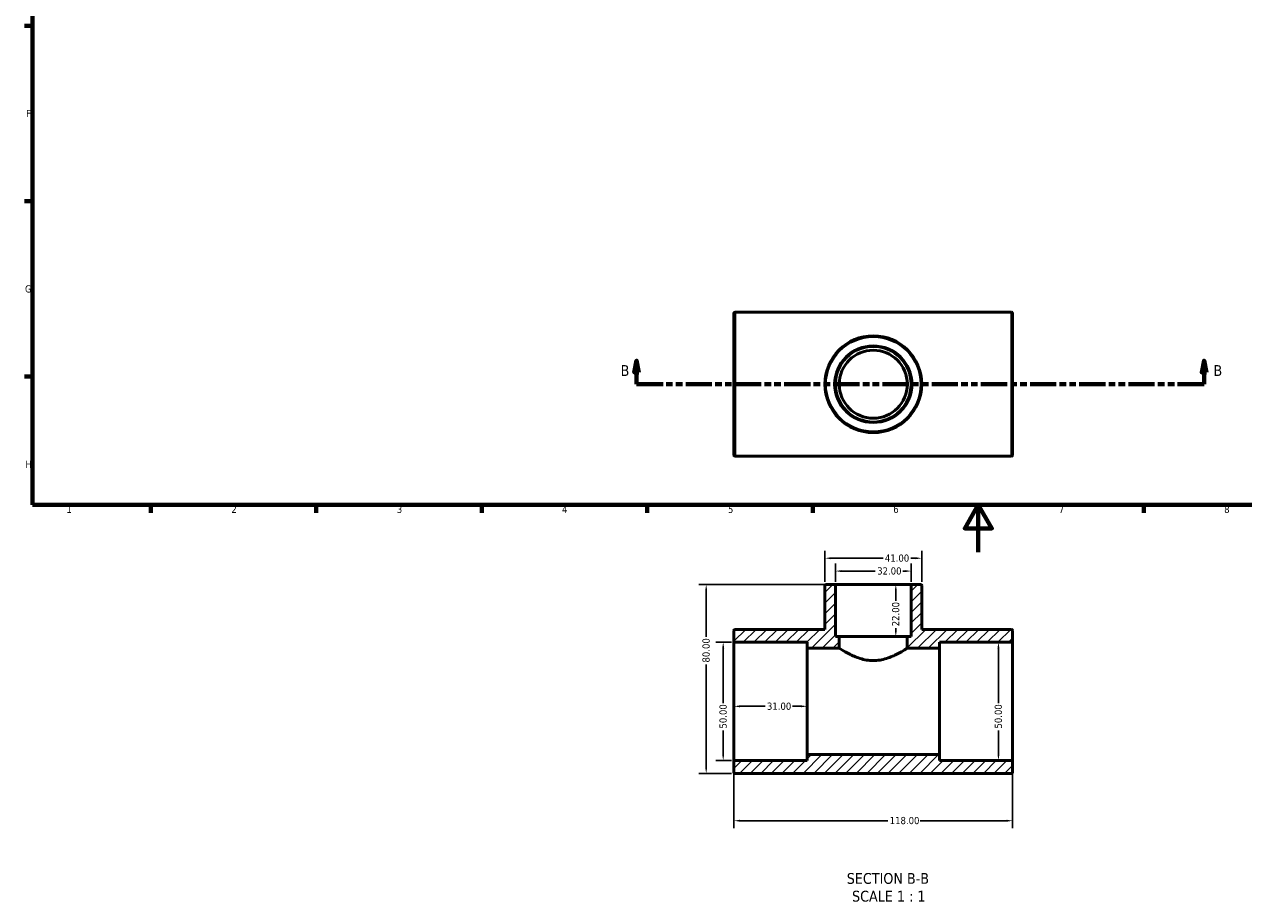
# Model space of a CAD drawing. Header units: millimetres. Extents: x 0 to 895, y -147 to 594.
# Tile 1 of 3: x 17 to 533, y -147 to 223. Entities that reach past the tile are written whole.
import ezdxf

# ---------------------------------------------------------------- set-up
doc = ezdxf.new("R2010")
doc.units = ezdxf.units.MM
doc.linetypes.add('DOUBLE_DASH_CHAIN', pattern=[1.2403, 0.6614, -0.0827, 0.1654, -0.0827, 0.1654, -0.0827])
for name, color, linetype, lineweight in [('Border (ANSI)', 7, 'Continuous', 70), ('Dimension (ANSI)', 7, 'Continuous', 25), ('Hatch (ANSI)', 7, 'Continuous', 18), ('Section Line (ANSI)', 7, 'DOUBLE_DASH_CHAIN', 70), ('Symbol (ANSI)', 7, 'Continuous', 25), ('Visible (ANSI)', 7, 'Continuous', 50), ('Visible Narrow (ANSI)', 7, 'Continuous', 35)]:
    doc.layers.add(name, color=color, linetype=linetype, lineweight=lineweight)
doc.styles.add('Label Text (ANSI)', font='tahoma.ttf')
doc.styles.add('Note Text (ANSI)', font='tahoma.ttf')
doc.dimstyles.new('Default - mm (ANSI)', dxfattribs={"dimtxt": 3.048, "dimasz": 2.5, "dimexe": 3.175, "dimexo": 1.6002, "dimgap": 0.8, "dimtad": 0, "dimtoh": 1, "dimrnd": 1e-08, "dimzin": 4, "dimdsep": 46, "dimtxsty": 'Note Text (ANSI)', "dimcen": 0.09, "dimdle": 10, "dimclrd": 256, "dimclre": 256, "dimclrt": 256, "dimadec": 1, "dimazin": 1, "dimtfac": 1, "dimtofl": 0, "dimtmove": 0, "dimatfit": 3, "dimfxl": 1, "dimtolj": 1, "dimtzin": 4, "dimlwd": -1, "dimlwe": -1, "dimarcsym": 0})

# ---------------------------------------------------------------- blocks, each defined once
blk = doc.blocks.new('Borders Default Border')
at = {"layer": 'Border (ANSI)'}
for p, q in [((20, 222.75), (16.55, 222.75)), ((20, 148.5), (16.55, 148.5)), ((20, 74.25), (16.55, 74.25)), ((70.08, 20), (70.08, 16.55)), ((140.17, 20), (140.17, 16.55)), ((210.25, 20), (210.25, 16.55)), ((280.33, 20), (280.33, 16.55)), ((350.42, 20), (350.42, 16.55)), ((490.58, 20), (490.58, 16.55))]:
    blk.add_line(p, q, dxfattribs=at)
at = {"layer": 'Border (ANSI)', "flags": 128}
for points in [[(20, 20), (20, 574), (821, 574), (821, 20), (20, 20)], [(420.5, 0), (420.5, 20), (414.73, 10), (426.27, 10), (420.5, 20)]]:
    blk.add_lwpolyline(points, dxfattribs=at)
at = {"layer": 'Border (ANSI)', "char_height": 3.05, "attachment_point": 7, "style": 'Note Text (ANSI)'}
for s, insert in [('F', (17.29, 184.1)), ('G', (16.81, 109.79)), ('H', (16.97, 35.6)), ('1', (34.35, 16.55)), ('2', (104.2, 16.55)), ('3', (174.26, 16.49)), ('4', (244.23, 16.55)), ('5', (314.48, 16.49)), ('6', (384.49, 16.49)), ('7', (454.6, 16.55)), ('8', (524.63, 16.48))]:
    blk.add_mtext(s, dxfattribs=dict(at, insert=insert))
blk = doc.blocks.new('2dTransSection0')
at = {"layer": 'Section Line (ANSI)', "linetype": 'Continuous'}
for p, q in [((275.79, 81.03), (274.79, 76.03)), ((275.79, 76.03), (275.79, 81.03)), ((276.79, 76.03), (275.79, 81.03)), ((516.13, 81.03), (515.13, 76.03)), ((516.13, 76.03), (516.13, 81.03)), ((517.13, 76.03), (516.13, 81.03)), ((274.79, 76.03), (276.79, 76.03)), ((275.79, 71.03), (275.79, 76.03)), ((515.13, 76.03), (517.13, 76.03)), ((516.13, 71.03), (516.13, 76.03)), ((275.79, 71.03), (287.02, 71.03)), ((504.9, 71.03), (516.13, 71.03))]:
    blk.add_line(p, q, dxfattribs=at)
at = {"layer": 'Section Line (ANSI)', "linetype": 'DOUBLE_DASH_CHAIN', "ltscale": 16.792896}
blk.add_line((275.79, 71.03), (516.13, 71.03), dxfattribs=at)
at = {"layer": 'Section Line (ANSI)', "linetype": 'Continuous', "flags": 128}
for points in [[(276.79, 76.03), (275.79, 81.03), (274.79, 76.03), (276.79, 76.03)], [(517.13, 76.03), (516.13, 81.03), (515.13, 76.03), (517.13, 76.03)]]:
    blk.add_lwpolyline(points, dxfattribs=at)
at = {"layer": 'Section Line (ANSI)'}
for points in [[(276.79, 76.03), (275.79, 81.03), (274.79, 76.03), (276.79, 76.03)], [(517.13, 76.03), (516.13, 81.03), (515.13, 76.03), (517.13, 76.03)]]:
    blk.add_solid(points, dxfattribs=at)
at = {"layer": 'Section Line (ANSI)', "char_height": 4.57, "attachment_point": 7, "style": 'Label Text (ANSI)'}
for insert in [(269.04, 74.53), (520.09, 74.53)]:
    blk.add_mtext('B', dxfattribs=dict(at, insert=insert))
blk = doc.blocks.new('*D7')
at = {"layer": 'Defpoints', "color": 0, "transparency": 16777216}
for p in [(317.03, -63.23), (348.03, -63.23), (348.03, -65.32)]:
    blk.add_point(p, dxfattribs=at)
at = {"layer": 'Dimension (ANSI)', "transparency": 16777216}
for p, q in [((319.53, -65.32), (330.2, -65.32)), ((345.53, -65.32), (341.86, -65.32))]:
    blk.add_line(p, q, dxfattribs=at)
for points in [[(319.53, -64.91), (319.53, -65.74), (317.03, -65.32)], [(345.53, -64.91), (345.53, -65.74), (348.03, -65.32)]]:
    blk.add_solid(points, dxfattribs=at)
at = {"layer": 'Dimension (ANSI)', "transparency": 16777216, "insert": (331, -63.74), "char_height": 3.048, "attachment_point": 1, "style": 'Note Text (ANSI)'}
blk.add_mtext('\\A1;31.00', dxfattribs=at)
blk = doc.blocks.new('*D8')
at = {"layer": 'Defpoints', "color": 0, "transparency": 16777216}
for p in [(317.03, -88.73), (435.03, -88.73), (435.03, -113.74)]:
    blk.add_point(p, dxfattribs=at)
at = {"layer": 'Dimension (ANSI)', "transparency": 16777216}
for p, q in [((317.03, -90.33), (317.03, -116.92)), ((435.03, -90.33), (435.03, -116.92)), ((319.53, -113.74), (382.19, -113.74)), ((432.53, -113.74), (395.87, -113.74))]:
    blk.add_line(p, q, dxfattribs=at)
for points in [[(319.53, -113.33), (319.53, -114.16), (317.03, -113.74)], [(432.53, -113.33), (432.53, -114.16), (435.03, -113.74)]]:
    blk.add_solid(points, dxfattribs=at)
at = {"layer": 'Dimension (ANSI)', "transparency": 16777216, "insert": (382.99, -112.15), "char_height": 3.048, "attachment_point": 1, "style": 'Note Text (ANSI)'}
blk.add_mtext('\\A1;118.00', dxfattribs=at)
blk = doc.blocks.new('*D9')
at = {"layer": 'Defpoints', "color": 0, "transparency": 16777216}
for p in [(376.03, -13.73), (376.03, -35.73), (385.57, -35.73)]:
    blk.add_point(p, dxfattribs=at)
at = {"layer": 'Dimension (ANSI)', "transparency": 16777216}
for p, q in [((385.57, -16.23), (385.57, -20.61)), ((385.57, -33.23), (385.57, -32.24))]:
    blk.add_line(p, q, dxfattribs=at)
for points in [[(385.15, -16.23), (385.99, -16.23), (385.57, -13.73)], [(385.15, -33.23), (385.99, -33.23), (385.57, -35.73)]]:
    blk.add_solid(points, dxfattribs=at)
at = {"layer": 'Dimension (ANSI)', "transparency": 16777216, "insert": (383.98, -31.44), "char_height": 3.048, "attachment_point": 1, "rotation": 90, "style": 'Note Text (ANSI)'}
blk.add_mtext('\\A1;22.00', dxfattribs=at)
blk = doc.blocks.new('*D10')
at = {"layer": 'Defpoints', "color": 0, "transparency": 16777216}
for p in [(305.27, -13.73), (359.53, -13.73), (317.53, -93.73)]:
    blk.add_point(p, dxfattribs=at)
at = {"layer": 'Dimension (ANSI)', "transparency": 16777216}
for p, q in [((357.93, -13.73), (302.1, -13.73)), ((305.27, -16.23), (305.27, -35.88)), ((305.27, -91.23), (305.27, -47.58)), ((315.93, -93.73), (302.1, -93.73))]:
    blk.add_line(p, q, dxfattribs=at)
for points in [[(304.85, -16.23), (305.69, -16.23), (305.27, -13.73)], [(304.85, -91.23), (305.69, -91.23), (305.27, -93.73)]]:
    blk.add_solid(points, dxfattribs=at)
at = {"layer": 'Dimension (ANSI)', "transparency": 16777216, "insert": (303.68, -46.78), "char_height": 3.048, "attachment_point": 1, "rotation": 90, "style": 'Note Text (ANSI)'}
blk.add_mtext('\\A1;80.00', dxfattribs=at)
blk = doc.blocks.new('*D11')
at = {"layer": 'Defpoints', "color": 0, "transparency": 16777216}
for p in [(429.03, -38.23), (429.03, -88.23), (429.03, -88.23)]:
    blk.add_point(p, dxfattribs=at)
at = {"layer": 'Dimension (ANSI)', "transparency": 16777216}
for p, q in [((429.03, -40.73), (429.03, -63.93)), ((429.03, -85.73), (429.03, -75.53))]:
    blk.add_line(p, q, dxfattribs=at)
for points in [[(428.61, -40.73), (429.44, -40.73), (429.03, -38.23)], [(428.61, -85.73), (429.44, -85.73), (429.03, -88.23)]]:
    blk.add_solid(points, dxfattribs=at)
at = {"layer": 'Dimension (ANSI)', "transparency": 16777216, "insert": (427.44, -74.73), "char_height": 3.048, "attachment_point": 1, "rotation": 90, "style": 'Note Text (ANSI)'}
blk.add_mtext('\\A1;50.00', dxfattribs=at)
blk = doc.blocks.new('*D12')
at = {"layer": 'Defpoints', "color": 0, "transparency": 16777216}
for p in [(317.53, -38.23), (312.47, -88.23), (317.53, -88.23)]:
    blk.add_point(p, dxfattribs=at)
at = {"layer": 'Dimension (ANSI)', "transparency": 16777216}
for p, q in [((315.93, -38.23), (309.29, -38.23)), ((312.47, -40.73), (312.47, -63.93)), ((312.47, -85.73), (312.47, -75.53)), ((315.93, -88.23), (309.29, -88.23))]:
    blk.add_line(p, q, dxfattribs=at)
for points in [[(312.05, -40.73), (312.89, -40.73), (312.47, -38.23)], [(312.05, -85.73), (312.89, -85.73), (312.47, -88.23)]]:
    blk.add_solid(points, dxfattribs=at)
at = {"layer": 'Dimension (ANSI)', "transparency": 16777216, "insert": (310.88, -74.73), "char_height": 3.048, "attachment_point": 1, "rotation": 90, "style": 'Note Text (ANSI)'}
blk.add_mtext('\\A1;50.00', dxfattribs=at)
blk = doc.blocks.new('*D13')
at = {"layer": 'Defpoints', "color": 0, "transparency": 16777216}
for p in [(392.03, -8.07), (360.03, -14.23), (392.03, -14.23)]:
    blk.add_point(p, dxfattribs=at)
at = {"layer": 'Dimension (ANSI)', "transparency": 16777216}
for p, q in [((360.03, -12.63), (360.03, -4.89)), ((392.03, -12.63), (392.03, -4.89)), ((362.53, -8.07), (376.89, -8.07)), ((389.53, -8.07), (388.55, -8.07))]:
    blk.add_line(p, q, dxfattribs=at)
for points in [[(362.53, -7.65), (362.53, -8.49), (360.03, -8.07)], [(389.53, -7.65), (389.53, -8.49), (392.03, -8.07)]]:
    blk.add_solid(points, dxfattribs=at)
at = {"layer": 'Dimension (ANSI)', "transparency": 16777216, "insert": (377.69, -6.48), "char_height": 3.048, "attachment_point": 1, "style": 'Note Text (ANSI)'}
blk.add_mtext('\\A1;32.00', dxfattribs=at)
blk = doc.blocks.new('*D14')
at = {"layer": 'Defpoints', "color": 0, "transparency": 16777216}
for p in [(396.53, -2.63), (355.53, -14.23), (396.53, -14.23)]:
    blk.add_point(p, dxfattribs=at)
at = {"layer": 'Dimension (ANSI)', "transparency": 16777216}
for p, q in [((355.53, -12.63), (355.53, 0.54)), ((396.53, -12.63), (396.53, 0.54)), ((358.03, -2.63), (380.15, -2.63)), ((394.03, -2.63), (391.92, -2.63))]:
    blk.add_line(p, q, dxfattribs=at)
for points in [[(358.03, -2.22), (358.03, -3.05), (355.53, -2.63)], [(394.03, -2.22), (394.03, -3.05), (396.53, -2.63)]]:
    blk.add_solid(points, dxfattribs=at)
at = {"layer": 'Dimension (ANSI)', "transparency": 16777216, "insert": (380.95, -1.05), "char_height": 3.048, "attachment_point": 1, "style": 'Note Text (ANSI)'}
blk.add_mtext('\\A1;41.00', dxfattribs=at)

msp = doc.modelspace()

# ---------------------------------------------------------------- hatches: boundary and pattern name
at = {"layer": 'Hatch (ANSI)'}
h = msp.add_hatch(dxfattribs=at)
h.set_pattern_fill('ANSI31', color=256, scale=25.4, style=0)
h.set_pattern_definition([(45, (0, 0), (-2.245064, 2.245064), [])])
edge = h.paths.add_edge_path()
edge.add_ellipse((434.531, -88.732), major_axis=(0.5, 0), ratio=1, start_angle=0, end_angle=90)
edge.add_line((434.531, -88.232), (404.031, -88.232))
edge.add_line((404.031, -88.232), (404.031, -85.732))
edge.add_line((404.031, -85.732), (348.031, -85.732))
edge.add_line((348.031, -85.732), (348.031, -88.232))
edge.add_line((348.031, -88.232), (317.531, -88.232))
edge.add_ellipse((317.531, -88.732), major_axis=(0, 0.5), ratio=1, start_angle=0, end_angle=90)
edge.add_line((317.031, -88.732), (317.031, -93.232))
edge.add_ellipse((317.531, -93.232), major_axis=(-0.5, 0), ratio=1, start_angle=0, end_angle=90)
edge.add_line((317.531, -93.732), (434.531, -93.732))
edge.add_ellipse((434.531, -93.232), major_axis=(0, -0.5), ratio=1, start_angle=0, end_angle=90)
edge.add_line((435.031, -93.232), (435.031, -88.732))
edge = h.paths.add_edge_path()
edge.add_line((360.031, -35.732), (360.031, -14.232))
edge.add_ellipse((359.531, -14.232), major_axis=(0.5, 0), ratio=1, start_angle=0, end_angle=90)
edge.add_line((359.531, -13.732), (356.031, -13.732))
edge.add_ellipse((356.031, -14.232), major_axis=(0, 0.5), ratio=1, start_angle=0, end_angle=90)
edge.add_line((355.531, -14.232), (355.531, -32.732))
edge.add_line((355.531, -32.732), (317.531, -32.732))
edge.add_ellipse((317.531, -33.232), major_axis=(0, 0.5), ratio=1, start_angle=0, end_angle=90)
edge.add_line((317.031, -33.232), (317.031, -37.732))
edge.add_ellipse((317.531, -37.732), major_axis=(-0.5, 0), ratio=1, start_angle=0, end_angle=90)
edge.add_line((317.531, -38.232), (348.031, -38.232))
edge.add_line((348.031, -38.232), (348.031, -40.732))
edge.add_line((348.031, -40.732), (361.631, -40.732))
edge.add_line((361.631, -40.732), (361.631, -35.732))
edge.add_line((361.631, -35.732), (360.031, -35.732))
edge = h.paths.add_edge_path()
edge.add_line((392.031, -14.232), (392.031, -35.732))
edge.add_line((392.031, -35.732), (390.431, -35.732))
edge.add_line((390.431, -35.732), (390.431, -40.732))
edge.add_line((390.431, -40.732), (404.031, -40.732))
edge.add_line((404.031, -40.732), (404.031, -38.232))
edge.add_line((404.031, -38.232), (434.531, -38.232))
edge.add_ellipse((434.531, -37.732), major_axis=(0, -0.5), ratio=1, start_angle=0, end_angle=90)
edge.add_line((435.031, -37.732), (435.031, -33.232))
edge.add_ellipse((434.531, -33.232), major_axis=(0.5, 0), ratio=1, start_angle=0, end_angle=90)
edge.add_line((434.531, -32.732), (396.531, -32.732))
edge.add_line((396.531, -32.732), (396.531, -14.232))
edge.add_ellipse((396.031, -14.232), major_axis=(0.5, 0), ratio=1, start_angle=0, end_angle=90)
edge.add_line((396.031, -13.732), (392.531, -13.732))
edge.add_ellipse((392.531, -14.232), major_axis=(0, 0.5), ratio=1, start_angle=0, end_angle=90)

# ---------------------------------------------------------------- linework, layer by layer
at = {"layer": 'Visible (ANSI)'}
for p, q in [((317.031, 41.029), (317.031, 101.029)), ((317.531, 101.529), (434.531, 101.529)), ((435.031, 101.029), (435.031, 41.029)), ((317.531, 40.529), (434.531, 40.529)), ((355.531, -14.232), (355.531, -32.732)), ((359.531, -13.732), (356.031, -13.732)), ((392.531, -13.732), (359.531, -13.732)), ((360.031, -35.732), (360.031, -14.232)), ((392.031, -14.232), (392.031, -35.732)), ((396.031, -13.732), (392.531, -13.732)), ((396.531, -32.732), (396.531, -14.232)), ((317.031, -33.232), (317.031, -37.732)), ((355.531, -32.732), (317.531, -32.732)), ((361.631, -35.732), (360.031, -35.732)), ((361.631, -40.732), (361.631, -35.732)), ((390.431, -35.732), (361.631, -35.732)), ((392.031, -35.732), (390.431, -35.732)), ((390.431, -35.732), (390.431, -40.732)), ((434.531, -32.732), (396.531, -32.732)), ((435.031, -37.732), (435.031, -33.232)), ((317.031, -37.732), (317.031, -88.732)), ((317.531, -38.232), (348.031, -38.232)), ((348.031, -38.232), (348.031, -40.732)), ((348.031, -40.732), (361.631, -40.732)), ((348.031, -85.732), (348.031, -40.732)), ((390.431, -40.732), (404.031, -40.732)), ((404.031, -40.732), (404.031, -38.232)), ((404.031, -38.232), (434.531, -38.232)), ((404.031, -85.732), (404.031, -40.732)), ((435.031, -88.732), (435.031, -37.732)), ((404.031, -85.732), (348.031, -85.732)), ((348.031, -85.732), (348.031, -88.232)), ((404.031, -88.232), (404.031, -85.732)), ((317.031, -88.732), (317.031, -93.232)), ((348.031, -88.232), (317.531, -88.232)), ((434.531, -88.232), (404.031, -88.232)), ((435.031, -93.232), (435.031, -88.732)), ((317.531, -93.732), (434.531, -93.732))]:
    msp.add_line(p, q, dxfattribs=at)
for radius in [20.5, 16, 14.4]:
    msp.add_circle((376.031, 71.029), radius, dxfattribs=at)
for centre, start, end in [((317.531, 101.029), 90, 180), ((434.531, 101.029), 0, 90), ((317.531, 41.029), 180, 270), ((434.531, 41.029), 270, 0), ((356.031, -14.232), 90, 180), ((359.531, -14.232), 0, 90), ((392.531, -14.232), 90, 180), ((396.031, -14.232), 0, 90), ((317.531, -33.232), 90, 180), ((434.531, -33.232), 0, 90), ((317.531, -37.732), 180, 270), ((434.531, -37.732), 270, 0), ((317.531, -88.732), 90, 180), ((434.531, -88.732), 0, 90), ((317.531, -93.232), 180, 270), ((434.531, -93.232), 270, 0)]:
    msp.add_arc(centre, 0.5, start, end, dxfattribs=at)
msp.add_open_spline([(361.631, -40.732), (361.631, -40.732), (361.723, -40.792), (362.102, -41.031), (362.388, -41.211), (363.505, -41.891), (364.606, -42.538), (367.103, -43.805), (368.683, -44.522), (371.321, -45.334), (372.246, -45.559), (374.13, -45.865), (375.089, -45.944), (376.973, -45.944), (377.932, -45.865), (379.816, -45.559), (380.741, -45.334), (383.38, -44.522), (384.96, -43.805), (387.456, -42.538), (388.558, -41.891), (389.674, -41.211), (389.96, -41.031), (390.339, -40.792), (390.431, -40.732), (390.431, -40.732)], degree=3, knots=[2.2507042, 2.2507042, 2.2507042, 2.2507042, 2.5307833, 2.5307833, 2.8108623, 2.8108623, 3.3710204, 3.3710204, 3.9362144, 3.9362144, 4.2188114, 4.2188114, 4.5014084, 4.5014084, 4.7840054, 4.7840054, 5.0666024, 5.0666024, 5.6317965, 5.6317965, 6.1919545, 6.1919545, 6.4720336, 6.4720336, 6.7521126, 6.7521126, 6.7521126, 6.7521126], dxfattribs=at)
at = {"layer": 'Visible Narrow (ANSI)'}
for p, q in [((317.531, 101.153), (317.531, 40.904)), ((434.531, 40.904), (434.531, 101.153))]:
    msp.add_line(p, q, dxfattribs=at)
for radius in [20, 16.5]:
    msp.add_circle((376.031, 71.029), radius, dxfattribs=at)

# ---------------------------------------------------------------- block references
msp.add_blockref('Borders Default Border', (0, 0))
at = {"layer": 'Section Line (ANSI)'}
msp.add_blockref('2dTransSection0', (0, 0), dxfattribs=at)

# ---------------------------------------------------------------- texts
at = {"layer": 'Symbol (ANSI)', "char_height": 4.572, "attachment_point": 7, "style": 'Label Text (ANSI)'}
for s, insert in [('SECTION B-B', (364.806, -140.547)), ('SCALE 1 : 1', (367.029, -148.06))]:
    msp.add_mtext(s, dxfattribs=dict(at, insert=insert))

# ---------------------------------------------------------------- dimensions: what is measured, and where the dimension line sits
at = {"layer": 'Dimension (ANSI)'}
for base, p1, p2, angle, override, picture, middle in [((396.531, -2.635), (355.531, -14.232), (396.531, -14.232), 180, {"dimtoh": 0, "dimdec": 2, "dimtp": 0, "dimtm": 0, "dimtdec": 2, "dimatfit": 1}, '*D14', (386.031, -2.635)), ((305.271, -13.732), (317.531, -93.732), (359.531, -13.732), 270, {"dimtoh": 0, "dimdec": 2, "dimtp": 0, "dimtm": 0, "dimtdec": 2, "dimatfit": 1}, '*D10', (305.271, -41.732)), ((385.569, -35.732), (376.031, -13.732), (376.031, -35.732), 270, {"dimtoh": 0, "dimdec": 2, "dimse1": 1, "dimse2": 1, "dimtp": 0, "dimtm": 0, "dimtdec": 2, "dimatfit": 1}, '*D9', (385.569, -26.423)), ((312.47, -88.232), (317.531, -38.232), (317.531, -88.232), 270, {"dimtoh": 0, "dimdec": 2, "dimtp": 0, "dimtm": 0, "dimtdec": 2, "dimatfit": 1}, '*D12', (312.47, -69.732)), ((429.028, -88.232), (429.028, -38.232), (429.028, -88.232), 270, {"dimtoh": 0, "dimdec": 2, "dimse1": 1, "dimse2": 1, "dimtp": 0, "dimtm": 0, "dimtdec": 2, "dimatfit": 1}, '*D11', (429.028, -69.732))]:
    dim = msp.add_linear_dim(base=base, p1=p1, p2=p2, angle=angle, dimstyle='Default - mm (ANSI)', override=override, dxfattribs=at)
    dim.commit()
    dim.dimension.update_dxf_attribs({"geometry": picture, "text_midpoint": middle, "dimtype": 160})
for base, p1, p2, override, picture, middle in [((392.031, -8.069), (360.031, -14.232), (392.031, -14.232), {"dimtoh": 0, "dimdec": 2, "dimtp": 0, "dimtm": 0, "dimtdec": 2, "dimatfit": 1}, '*D13', (382.722, -8.069)), ((348.031, -65.323), (317.031, -63.232), (348.031, -63.232), {"dimtoh": 0, "dimdec": 2, "dimse1": 1, "dimse2": 1, "dimtp": 0, "dimtm": 0, "dimtdec": 2, "dimatfit": 1}, '*D7', (336.031, -65.323)), ((435.031, -113.742), (317.031, -88.732), (435.031, -88.732), {"dimtoh": 0, "dimdec": 2, "dimtp": 0, "dimtm": 0, "dimtdec": 2, "dimatfit": 1}, '*D8', (389.031, -113.742))]:
    dim = msp.add_linear_dim(base=base, p1=p1, p2=p2, dimstyle='Default - mm (ANSI)', override=override, dxfattribs=at)
    dim.commit()
    dim.dimension.update_dxf_attribs({"geometry": picture, "text_midpoint": middle, "dimtype": 160})

doc.saveas('drawing.dxf')
